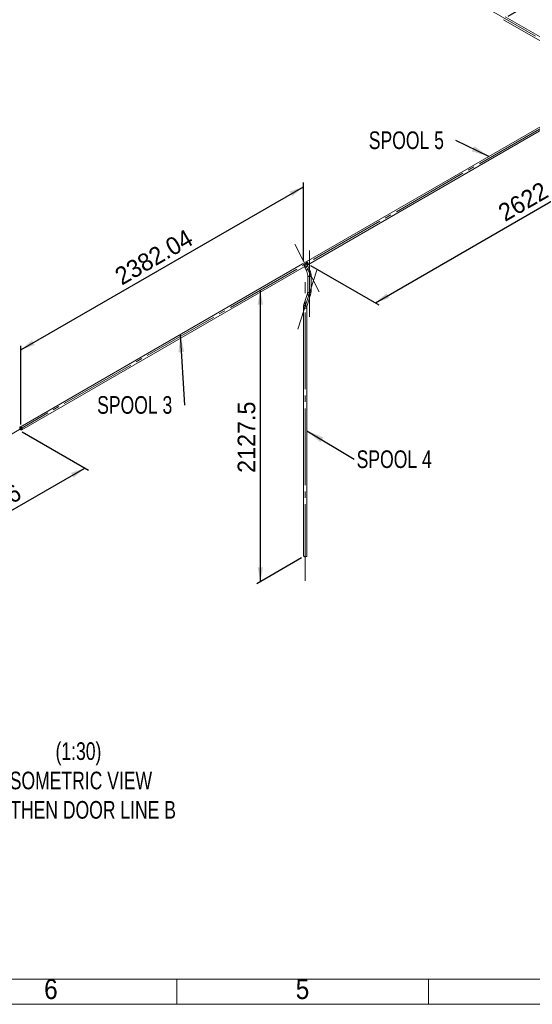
# Paper-space layout 'Hoja3' of a CAD drawing. Header units: millimetres. Extents: x 450 to 25135, y 150 to 17673.
# Tile 6 of 21: x 16328 to 19384, y 150 to 6020. Entities that reach past the tile are written whole.
import ezdxf

# ---------------------------------------------------------------- set-up
doc = ezdxf.new("R2010")
doc.units = ezdxf.units.MM
doc.linetypes.add('SLD-Centrada-trazos-largos', pattern=[19.05, 15.24, -1.27, 1.27, -1.27])
doc.linetypes.add('SLD-Continua', pattern=[0])
doc.layers.add('COTAS', color=1, linetype='SLD-Continua')
doc.layers.add('SLD-0', color=179, linetype='SLD-Continua')
doc.styles.add('SLDTEXTSTYLE3', font='GOTHIC.TTF', dxfattribs={"width": 0.913})
doc.styles.add('SLDTEXTSTYLE4', font='ARIALN.TTF', dxfattribs={"width": 0.917722})
doc.styles.add('SLDTEXTSTYLE6', font='ARIALN.TTF', dxfattribs={"width": 0.87})
doc.styles.add('SLDTEXTSTYLE8', font='ARIAL.TTF', dxfattribs={"width": 0.948})
doc.styles.get("Standard").update_dxf_attribs({"font": 'ARIALN.TTF'})
doc.dimstyles.new('SLDDIMSTYLE3', dxfattribs={"dimtxt": 105, "dimasz": 105, "dimexe": 0, "dimexo": 0.0625, "dimgap": 26.25, "dimtad": 1, "dimlfac": 0.857143, "dimrnd": 1e-09, "dimzin": 12, "dimdsep": 46, "dimtxsty": 'SLDTEXTSTYLE8', "dimsah": 1, "dimcen": 0.09, "dimadec": 0, "dimazin": 3, "dimtfac": 1, "dimtofl": 0, "dimtmove": 0, "dimatfit": 3, "dimfxl": 1, "dimfrac": 2, "dimtolj": 1, "dimtzin": 12, "dimarcsym": 0})
doc.dimstyles.new('SLDDIMSTYLE4', dxfattribs={"dimtxt": 0.18, "dimasz": 105, "dimexe": 0, "dimexo": 0.0625, "dimgap": 0, "dimtad": 0, "dimtih": 1, "dimtoh": 1, "dimdec": 0, "dimrnd": 1e-09, "dimzin": 0, "dimdsep": 46, "dimtxsty": 'Standard', "dimsah": 1, "dimcen": 0.09, "dimadec": 0, "dimazin": 0, "dimtfac": 105, "dimtdec": 0, "dimtofl": 0, "dimtmove": 0, "dimatfit": 3, "dimfxl": 1, "dimfrac": 2, "dimtolj": 1, "dimtzin": 0, "dimarcsym": 0})

# ---------------------------------------------------------------- blocks, each defined once
blk = doc.blocks.new('_D_75')
at = {"layer": 'COTAS', "ltscale": 30}
for p, q in [((16341.8, 3562.3), (16737, 3334.1)), ((15591.5, 2697.4), (16715.8, 3346.4)), ((15305, 2862.7), (15612.7, 2685.1))]:
    blk.add_line(p, q, dxfattribs=at)
for points in [[(16715.8, 3346.4), (16633.5, 3317.5), (16649.6, 3289.5)], [(15591.5, 2697.4), (15673.8, 2726.2), (15657.7, 2754.2)]]:
    blk.add_solid(points, dxfattribs=at)
at = {"layer": 'COTAS', "ltscale": 30, "insert": (15860.2, 3008.8), "char_height": 105, "attachment_point": 1, "rotation": 29.99731, "style": 'SLDTEXTSTYLE8'}
blk.add_mtext('1589.96', dxfattribs=at)
blk = doc.blocks.new('_D_76')
at = {"layer": 'COTAS', "ltscale": 30}
for p, q in [((18019.1, 4579.5), (18019.1, 5048.3)), ((16334.8, 4051.4), (18019.1, 5023.8)), ((16334.8, 3607.2), (16334.8, 4075.9))]:
    blk.add_line(p, q, dxfattribs=at)
for points in [[(18019.1, 5023.8), (17936.8, 4994.9), (17953, 4966.9)], [(16334.8, 4051.4), (16417.1, 4080.3), (16400.9, 4108.3)]]:
    blk.add_solid(points, dxfattribs=at)
at = {"layer": 'COTAS', "ltscale": 30, "insert": (16883.5, 4524.5), "char_height": 105, "attachment_point": 1, "rotation": 29.99731, "style": 'SLDTEXTSTYLE8'}
blk.add_mtext('2382.04', dxfattribs=at)
blk = doc.blocks.new('_D_77')
at = {"layer": 'COTAS', "ltscale": 30}
for p, q in [((20003.1, 5574.8), (20323.7, 5389.8)), ((18448.4, 4331.7), (20302.4, 5402)), ((18061.5, 4555), (18469.6, 4319.5))]:
    blk.add_line(p, q, dxfattribs=at)
for points in [[(20302.4, 5402), (20220.1, 5373.1), (20236.3, 5345.2)], [(18448.4, 4331.7), (18530.7, 4360.6), (18514.6, 4388.6)]]:
    blk.add_solid(points, dxfattribs=at)
at = {"layer": 'COTAS', "ltscale": 30, "insert": (19168.8, 4903.9), "char_height": 105, "attachment_point": 1, "rotation": 29.99731, "style": 'SLDTEXTSTYLE8'}
blk.add_mtext('2622', dxfattribs=at)
blk = doc.blocks.new('_D_78')
at = {"layer": 'COTAS', "ltscale": 30}
for p, q in [((17762.6, 2669.7), (17762.6, 4406.9)), ((18008.5, 2811.7), (17741.4, 2657.5))]:
    blk.add_line(p, q, dxfattribs=at)
for points in [[(17762.6, 4406.9), (17746.4, 4321.2), (17778.7, 4321.2)], [(17762.6, 2669.7), (17778.7, 2755.5), (17746.4, 2755.5)]]:
    blk.add_solid(points, dxfattribs=at)
at = {"layer": 'COTAS', "ltscale": 30, "insert": (17627.2, 3317.8), "char_height": 105, "attachment_point": 1, "rotation": 90, "style": 'SLDTEXTSTYLE8'}
blk.add_mtext('2127.5', dxfattribs=at)
blk = doc.blocks.new('_D_79')
at = {"layer": 'COTAS', "ltscale": 30}
for p, q in [((19239, 6040.4), (19660.9, 6284)), ((19639.6, 6271.7), (20316.2, 5881.1)), ((20003.1, 5700.3), (20337.4, 5893.4))]:
    blk.add_line(p, q, dxfattribs=at)
for points in [[(19639.6, 6271.7), (19705.8, 6214.9), (19722, 6242.8)], [(20316.2, 5881.1), (20250.1, 5938), (20233.9, 5910)]]:
    blk.add_solid(points, dxfattribs=at)
at = {"layer": 'COTAS', "ltscale": 30, "insert": (19854.6, 6303.9), "char_height": 105, "attachment_point": 1, "rotation": 330.00269, "style": 'SLDTEXTSTYLE8'}
blk.add_mtext('956.85', dxfattribs=at)
blk = doc.blocks.new('SW_NOTE_0_63')
at = {"layer": 'COTAS', "color": 0, "ltscale": 30, "insert": (15.6, 53), "char_height": 105, "attachment_point": 1, "style": 'SLDTEXTSTYLE6'}
blk.add_mtext('SPOOL 4', dxfattribs=at)
blk = doc.blocks.new('SW_NOTE_0_64')
at = {"layer": 'COTAS', "color": 0, "ltscale": 30, "insert": (-520.7, 54.3), "char_height": 105, "attachment_point": 1, "style": 'SLDTEXTSTYLE6'}
blk.add_mtext('SPOOL 3', dxfattribs=at)
blk = doc.blocks.new('SW_NOTE_0_65')
at = {"layer": 'COTAS', "color": 0, "ltscale": 30, "insert": (-518.4, 53.6), "char_height": 105, "attachment_point": 1, "style": 'SLDTEXTSTYLE6'}
blk.add_mtext('SPOOL 5', dxfattribs=at)

psp = doc.layouts.new('Hoja3')

# ---------------------------------------------------------------- linework, layer by layer
at = {"color": 7, "linetype": 'SLD-Continua', "lineweight": 18, "ltscale": 30}
for p, q in [((19212.775, 6019.518), (19846.944, 5653.42)), ((19856.943, 5670.741), (19222.774, 6036.839)), ((19846.944, 5621.756), (18035.336, 4575.938)), ((18045.336, 4558.617), (19856.943, 5604.435)), ((18014.123, 4563.691), (16329.767, 3591.333)), ((16339.766, 3574.012), (18024.122, 4546.37)), ((18027.646, 4543.279), (18036.002, 4526.955)), ((18053.805, 4536.068), (18045.449, 4552.392)), ((18044.83, 4494.289), (18044.83, 4397.63)), ((18064.83, 4397.63), (18064.83, 4494.289)), ((18043.364, 4387.149), (18022.16, 4321.397)), ((18041.195, 4315.258), (18062.399, 4381.01)), ((18019.729, 4304.777), (18019.729, 2823.963)), ((18039.729, 2823.963), (18039.729, 4304.777)), ((24930, 300), (600, 300)), ((17265, 300), (17265, 150)), ((19530, 300), (18480, 300)), ((18765, 300), (18765, 150)), ((25080, 150), (450, 150))]:
    psp.add_line(p, q, dxfattribs=at)
at = {"color": 7, "linetype": 'SLD-Continua', "lineweight": 18, "ltscale": 30, "flags": 128}
for points in [[(18024.54, 4557.153), (18023.581, 4558.795), (18022.462, 4560.301), (18021.222, 4561.616), (18019.907, 4562.694), (18018.562, 4563.494), (18017.239, 4563.989), (18015.983, 4564.16), (18014.84, 4564.001), (18014.123, 4563.691)], [(18024.122, 4546.37), (18024.817, 4546.902), (18025.507, 4547.836), (18025.967, 4549.029), (18026.18, 4550.439), (18026.137, 4552.015), (18025.841, 4553.701), (18025.302, 4555.434), (18024.54, 4557.153)], [(18041.964, 4549.957), (18040.528, 4549.146), (18038.948, 4548.288), (18037.281, 4547.413), (18035.588, 4546.554), (18033.929, 4545.741), (18032.365, 4545.004), (18030.952, 4544.369), (18029.742, 4543.859), (18028.777, 4543.493), (18028.093, 4543.284), (18027.715, 4543.24), (18027.656, 4543.361), (18027.918, 4543.645), (18028.492, 4544.079), (18029.358, 4544.65), (18030.483, 4545.336), (18031.827, 4546.112), (18033.342, 4546.95), (18034.973, 4547.82), (18036.66, 4548.691), (18038.344, 4549.531), (18039.963, 4550.31), (18041.458, 4550.999), (18042.775, 4551.574), (18043.868, 4552.014), (18044.696, 4552.303), (18045.229, 4552.43), (18045.449, 4552.391), (18045.347, 4552.188), (18044.927, 4551.827), (18044.204, 4551.322), (18043.204, 4550.691), (18041.964, 4549.957)], [(18040.339, 4549.321), (18039.142, 4548.648), (18037.816, 4547.934), (18036.426, 4547.215), (18035.041, 4546.528), (18033.733, 4545.906), (18032.565, 4545.38), (18031.597, 4544.978), (18030.878, 4544.719), (18030.442, 4544.617), (18030.313, 4544.676), (18030.497, 4544.893), (18030.983, 4545.258), (18031.749, 4545.752), (18032.755, 4546.35), (18033.952, 4547.024), (18035.279, 4547.737), (18036.669, 4548.456), (18038.053, 4549.144), (18039.362, 4549.766), (18040.529, 4550.291), (18041.497, 4550.693), (18042.217, 4550.952), (18042.652, 4551.054), (18042.781, 4550.996), (18042.598, 4550.778), (18042.111, 4550.413), (18041.345, 4549.919), (18040.339, 4549.321)], [(18045.753, 4558.901), (18044.795, 4558.366), (18043.675, 4558.152), (18042.436, 4558.268), (18041.12, 4558.71), (18039.776, 4559.461), (18038.452, 4560.495), (18037.196, 4561.774), (18036.054, 4563.252), (18035.066, 4564.875), (18034.269, 4566.585), (18033.691, 4568.32), (18033.354, 4570.018), (18033.268, 4571.616), (18033.439, 4573.058), (18033.858, 4574.29), (18034.512, 4575.27), (18035.376, 4575.96), (18036.419, 4576.336), (18037.604, 4576.386), (18038.888, 4576.105), (18040.224, 4575.506), (18041.564, 4574.61), (18042.86, 4573.448), (18044.064, 4572.063), (18045.134, 4570.506), (18046.03, 4568.831), (18046.721, 4567.101), (18047.18, 4565.377), (18047.393, 4563.721), (18047.35, 4562.194), (18047.054, 4560.851), (18046.515, 4559.74), (18045.753, 4558.901)], [(18044.128, 4561.414), (18043.325, 4560.996), (18042.372, 4560.892), (18041.317, 4561.108), (18040.213, 4561.634), (18039.115, 4562.443), (18038.078, 4563.494), (18037.154, 4564.735), (18036.39, 4566.104), (18035.824, 4567.531), (18035.484, 4568.945), (18035.388, 4570.276), (18035.539, 4571.457), (18035.931, 4572.427), (18036.544, 4573.14), (18037.347, 4573.559), (18038.3, 4573.662), (18039.355, 4573.446), (18040.459, 4572.92), (18041.557, 4572.111), (18042.594, 4571.06), (18043.518, 4569.819), (18044.282, 4568.451), (18044.848, 4567.023), (18045.188, 4565.609), (18045.284, 4564.278), (18045.133, 4563.098), (18044.741, 4562.127), (18044.128, 4561.414)], [(18053.805, 4536.068), (18053.795, 4535.986), (18053.533, 4535.702), (18052.958, 4535.267), (18052.093, 4534.697), (18050.968, 4534.011), (18049.624, 4533.235), (18048.109, 4532.397), (18046.478, 4531.526), (18044.791, 4530.656), (18043.107, 4529.816), (18041.488, 4529.037), (18039.993, 4528.348), (18038.676, 4527.773), (18037.583, 4527.333), (18036.755, 4527.044), (18036.221, 4526.917), (18036.002, 4526.954)], [(18050.32, 4533.633), (18048.884, 4532.822), (18047.304, 4531.964), (18045.638, 4531.089), (18043.944, 4530.23), (18042.286, 4529.417), (18040.722, 4528.679), (18039.309, 4528.044), (18038.098, 4527.535), (18037.134, 4527.169), (18036.45, 4526.96), (18036.072, 4526.915), (18036.002, 4526.955)], [(18053.805, 4536.068), (18053.806, 4536.067), (18053.704, 4535.864), (18053.283, 4535.503), (18052.561, 4534.998), (18051.561, 4534.367), (18050.32, 4533.633)], [(18064.83, 4494.289), (18064.793, 4496.501), (18064.536, 4500.674), (18064.037, 4504.916), (18063.301, 4509.21), (18062.336, 4513.537), (18061.148, 4517.878), (18059.745, 4522.217), (18058.134, 4526.534), (18056.325, 4530.814), (18054.436, 4534.817), (18053.805, 4536.068)], [(18044.83, 4494.284), (18044.855, 4493.878), (18045.17, 4492.795), (18045.835, 4491.767), (18046.824, 4490.83), (18048.103, 4490.018), (18049.625, 4489.36), (18051.335, 4488.881), (18053.171, 4488.596), (18055.068, 4488.518), (18056.955, 4488.648), (18058.766, 4488.983), (18060.435, 4489.509), (18061.901, 4490.207)], [(18044.831, 4494.395), (18044.968, 4493.332), (18045.46, 4492.272), (18046.291, 4491.285), (18047.43, 4490.406), (18048.837, 4489.668), (18050.46, 4489.097), (18052.241, 4488.713), (18054.116, 4488.531), (18056.017, 4488.557), (18057.874, 4488.791), (18059.622, 4489.223), (18061.197, 4489.838), (18062.541, 4490.614), (18063.606, 4491.523), (18064.355, 4492.532), (18064.759, 4493.604), (18064.83, 4494.289)], [(18043.364, 4387.149), (18043.119, 4385.851), (18043.208, 4384.432), (18043.647, 4383), (18044.419, 4381.607), (18045.498, 4380.304), (18046.843, 4379.137), (18048.406, 4378.148), (18050.131, 4377.374), (18051.956, 4376.842), (18053.814, 4376.572), (18055.638, 4376.573), (18057.363, 4376.846), (18058.925, 4377.38), (18060.27, 4378.156), (18061.347, 4379.146), (18062.118, 4380.314), (18062.399, 4381.01)], [(18043.364, 4387.147), (18043.208, 4386.54), (18043.12, 4385.146), (18043.385, 4383.714), (18043.993, 4382.296), (18044.922, 4380.941), (18046.14, 4379.7), (18047.6, 4378.618), (18049.252, 4377.732), (18051.035, 4377.076), (18052.885, 4376.674), (18054.734, 4376.539), (18056.517, 4376.676), (18058.168, 4377.081), (18059.628, 4377.739)], [(18064.83, 4397.632), (18064.759, 4396.944), (18064.355, 4395.872), (18063.606, 4394.863), (18062.541, 4393.954), (18061.197, 4393.178), (18059.622, 4392.563), (18057.874, 4392.131), (18056.017, 4391.898), (18054.116, 4391.872), (18052.241, 4392.054), (18050.46, 4392.437), (18048.837, 4393.008), (18047.43, 4393.747), (18046.291, 4394.625), (18045.46, 4395.612), (18044.968, 4396.672), (18044.83, 4397.642)], [(18061.901, 4393.548), (18060.435, 4392.849), (18058.766, 4392.323), (18056.955, 4391.989), (18055.068, 4391.859), (18053.171, 4391.937), (18051.335, 4392.221), (18049.625, 4392.7), (18048.103, 4393.358), (18046.824, 4394.17), (18045.835, 4395.107), (18045.17, 4396.136), (18044.855, 4397.218), (18044.83, 4397.63)], [(18019.729, 4304.777), (18019.868, 4303.82), (18020.36, 4302.76), (18021.191, 4301.772), (18022.33, 4300.894), (18023.737, 4300.156), (18025.36, 4299.584), (18027.141, 4299.201), (18029.016, 4299.019), (18030.917, 4299.045), (18032.774, 4299.278), (18034.522, 4299.71), (18036.096, 4300.325), (18037.441, 4301.102), (18038.506, 4302.01), (18039.255, 4303.019), (18039.659, 4304.092), (18039.729, 4304.777)], [(18019.729, 4304.777), (18019.755, 4304.365), (18020.07, 4303.283), (18020.734, 4302.255), (18021.724, 4301.318), (18023.003, 4300.505), (18024.525, 4299.848), (18026.235, 4299.368), (18028.071, 4299.084), (18029.967, 4299.006), (18031.855, 4299.136), (18033.666, 4299.47), (18035.334, 4299.996), (18036.8, 4300.695)], [(18038.424, 4311.987), (18036.964, 4311.329), (18035.312, 4310.924), (18033.53, 4310.787), (18031.68, 4310.922), (18029.831, 4311.325), (18028.048, 4311.98), (18026.396, 4312.866), (18024.935, 4313.948), (18023.718, 4315.189), (18022.789, 4316.544), (18022.18, 4317.963), (18021.915, 4319.395), (18022.003, 4320.788), (18022.16, 4321.397)], [(18041.199, 4315.272), (18040.914, 4314.562), (18040.143, 4313.394), (18039.065, 4312.404), (18037.721, 4311.628), (18036.158, 4311.094), (18034.434, 4310.821), (18032.609, 4310.82), (18030.751, 4311.09), (18028.927, 4311.622), (18027.202, 4312.396), (18025.638, 4313.385), (18024.293, 4314.552), (18023.215, 4315.855), (18022.443, 4317.248), (18022.004, 4318.68), (18021.915, 4320.099), (18022.159, 4321.393)], [(16341.837, 3578.591), (16341.709, 3580.21), (16341.331, 3581.918), (16340.715, 3583.653), (16339.884, 3585.353), (16338.868, 3586.956), (16337.704, 3588.404), (16336.433, 3589.645), (16335.103, 3590.635), (16333.76, 3591.336), (16332.453, 3591.724), (16331.231, 3591.785), (16330.136, 3591.517), (16329.208, 3590.929), (16328.481, 3590.042), (16327.981, 3588.89), (16327.727, 3587.512), (16327.727, 3585.96), (16327.981, 3584.289), (16328.481, 3582.559), (16329.208, 3580.834), (16330.136, 3579.175), (16331.231, 3577.642), (16332.453, 3576.291), (16333.76, 3575.171), (16335.103, 3574.322), (16336.433, 3573.775), (16337.704, 3573.549), (16338.868, 3573.653), (16339.884, 3574.083), (16340.715, 3574.824), (16341.331, 3575.848), (16341.709, 3577.119), (16341.837, 3578.591)], [(16339.716, 3579.815), (16339.592, 3581.159), (16339.226, 3582.578), (16338.636, 3584.002), (16337.852, 3585.36), (16336.914, 3586.583), (16335.868, 3587.609), (16334.766, 3588.388), (16333.665, 3588.881), (16332.619, 3589.062), (16331.68, 3588.923), (16330.896, 3588.47), (16330.307, 3587.727), (16329.94, 3586.73), (16329.816, 3585.53), (16329.94, 3584.186), (16330.307, 3582.767), (16330.896, 3581.343), (16331.68, 3579.985), (16332.619, 3578.763), (16333.665, 3577.736), (16334.766, 3576.957), (16335.868, 3576.464), (16336.914, 3576.283), (16337.852, 3576.422), (16338.636, 3576.875), (16339.226, 3577.618), (16339.592, 3578.615), (16339.716, 3579.815)], [(18036.8, 2819.881), (18035.334, 2819.183), (18033.666, 2818.657), (18031.855, 2818.323), (18029.967, 2818.192), (18028.071, 2818.271), (18026.235, 2818.555), (18024.525, 2819.034), (18023.003, 2819.692), (18021.724, 2820.504), (18020.734, 2821.441), (18020.07, 2822.469), (18019.755, 2823.552), (18019.729, 2823.963)]]:
    psp.add_lwpolyline(points, dxfattribs=at)
at = {"color": 7, "linetype": 'SLD-Continua', "lineweight": 18, "ltscale": 900}
for centre, radius, start, end in [((17970.458, 4491.717), 74.416, 1.9812756, 28.2633402), ((18060.022, 4494.647), 4.821, 292.9337801, 355.7224573), ((18010.632, 4397.068), 34.203, 343.1411595, 0.941314), ((18056.882, 4382.874), 5.823, 298.1348252, 341.3423759), ((18059.897, 4398.078), 4.953, 293.8664105, 354.8134486), ((18010.559, 4397.079), 54.274, 342.7777595, 0.5809663), ((18074, 4305.327), 54.274, 162.7777595, 180.5809663), ((18034.922, 4305.135), 4.821, 292.9338111, 355.7221442), ((18035.678, 4317.122), 5.823, 298.1351535, 341.3309994), ((18073.927, 4305.339), 34.203, 163.1411595, 180.941314), ((18034.796, 2824.411), 4.953, 293.8664104, 354.8134486)]:
    psp.add_arc(centre, radius, start, end, dxfattribs=at)
at = {"layer": 'COTAS', "linetype": 'SLD-Centrada-trazos-largos', "lineweight": 18, "ltscale": 30}
for p, q in [((18512.884, 6435.103), (19981.851, 5587.086)), ((15108.872, 2874.979), (19981.851, 5688.09)), ((18113.255, 4397.989), (17968.196, 4681.358)), ((18054.83, 4247.63), (18054.83, 4644.289)), ((17985.639, 4175.567), (18098.92, 4526.839)), ((18029.729, 2673.963), (18029.729, 4454.777))]:
    psp.add_line(p, q, dxfattribs=at)

# ---------------------------------------------------------------- block references
at = {"layer": 'COTAS', "ltscale": 30}
for name, p in [('SW_NOTE_0_65', (18927.401, 5299.892)), ('SW_NOTE_0_64', (17310.131, 3721.129)), ('SW_NOTE_0_63', (18321.056, 3399.075))]:
    psp.add_blockref(name, p, dxfattribs=at)

# ---------------------------------------------------------------- texts
at = {"color": 7, "linetype": 'Continuous', "lineweight": 0, "ltscale": 30, "char_height": 119.062, "attachment_point": 2, "style": 'SLDTEXTSTYLE3'}
for s, insert in [('6', (16513.801, 300.409)), ('5', (18013.801, 300.409))]:
    psp.add_mtext(s, dxfattribs=dict(at, insert=insert))
at = {"layer": 'COTAS', "ltscale": 30, "insert": (16678.106, 1711.819), "char_height": 105, "attachment_point": 2, "style": 'SLDTEXTSTYLE6'}
psp.add_mtext('(1:30)^JISOMETRIC VIEW^JTIGTHEN DOOR LINE B', dxfattribs=at)
at = {"layer": 'SLD-0', "color": 7, "ltscale": 30, "insert": (22085.905, 2393.021), "char_height": 75, "attachment_point": 2, "style": 'SLDTEXTSTYLE4'}
psp.add_mtext('This drawing is property of INSERTEC. Must not be copier or transferred to third parties in any way without written authorization.', dxfattribs=at)

# ---------------------------------------------------------------- dimensions: what is measured, and where the dimension line sits
at = {"layer": 'COTAS', "ltscale": 30}
for base, p1, p2, angle, picture, middle in [((20316.2341, 5881.1251), (19217.7748, 6028.1782), (19981.8509, 5688.0898), 330.0026883, '_D_79', (19977.9366, 6076.4202)), ((17762.565, 4406.924), (18029.729, 2823.963), (19981.851, 5688.09), 90, '_D_78', (17762.565, 3538.328)), ((20302.441, 5402.014), (18040.336, 4567.277), (19981.851, 5587.086), 29.9973117, '_D_77', (19375.424, 4866.858)), ((18019.123, 5023.794), (16334.766, 3582.673), (18019.123, 4555.031), 29.9973117, '_D_76', (17176.944, 4537.614)), ((16715.776, 3346.392), (15283.833, 2874.979), (16320.624, 3574.509), 29.9973117, '_D_75', (16153.64, 3021.878))]:
    dim = psp.add_linear_dim(base=base, p1=p1, p2=p2, angle=angle, dimstyle='SLDDIMSTYLE3', dxfattribs=at)
    dim.commit()
    dim.dimension.update_dxf_attribs({"geometry": picture, "text_midpoint": middle, "dimtype": 160})

# ---------------------------------------------------------------- leaders
for points in [[(19124.586, 5204.748), (18927.401, 5299.892)], [(17285.035, 4142.798), (17310.131, 3721.129)], [(18039.729, 3569.354), (18321.056, 3399.075)]]:
    psp.add_leader(points, dimstyle='SLDDIMSTYLE4', dxfattribs=at)

doc.saveas('drawing.dxf')
